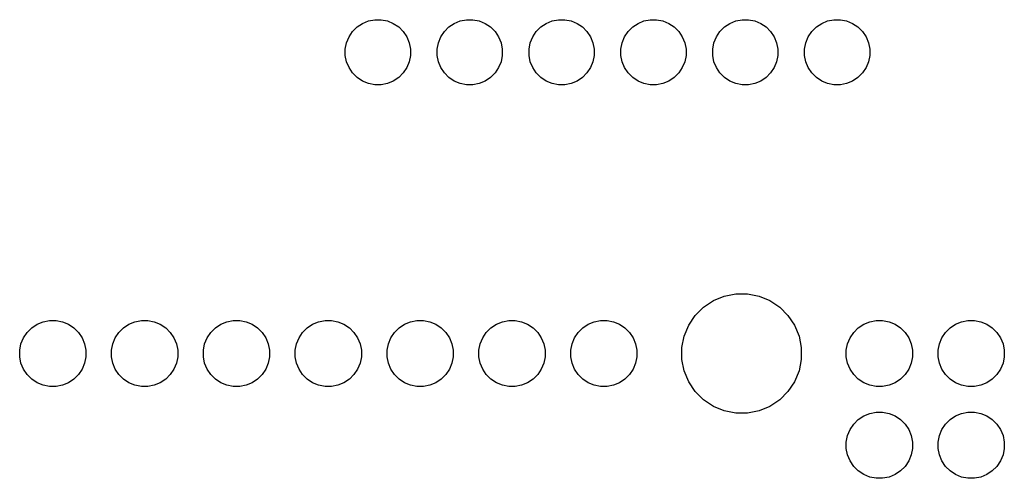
# Model space of a CAD drawing. Extents: x 3.23 to 7.1, y -3.45 to -0.97.
# Tile 9 of 9: x 6 to 7.07, y -1.63 to -1.13. Entities that reach past the tile are written whole.
import ezdxf

# ---------------------------------------------------------------- set-up
doc = ezdxf.new("R2010")
doc.units = 0
doc.header["$MEASUREMENT"] = 0
doc.layers.add('BLACK', color=7, linetype='CONTINUOUS')

msp = doc.modelspace()

# ---------------------------------------------------------------- linework, layer by layer
at = {"layer": 'BLACK', "linetype": 'CONTINUOUS'}
for p, q in [((6.36145, -1.13924), (6.36639, -1.1343)), ((6.36639, -1.1343), (6.3722, -1.13042)), ((6.3722, -1.13042), (6.37866, -1.12774)), ((6.37866, -1.12774), (6.38551, -1.12638)), ((6.38551, -1.12638), (6.39249, -1.12638)), ((6.39249, -1.12638), (6.39934, -1.12774)), ((6.39934, -1.12774), (6.4058, -1.13042)), ((6.4058, -1.13042), (6.41161, -1.1343)), ((6.41161, -1.1343), (6.41655, -1.13924)), ((6.46145, -1.13924), (6.46639, -1.1343)), ((6.46639, -1.1343), (6.4722, -1.13042)), ((6.4722, -1.13042), (6.47866, -1.12774)), ((6.47866, -1.12774), (6.48551, -1.12638)), ((6.48551, -1.12638), (6.49249, -1.12638)), ((6.49249, -1.12638), (6.49934, -1.12774)), ((6.49934, -1.12774), (6.5058, -1.13042)), ((6.5058, -1.13042), (6.51161, -1.1343)), ((6.51161, -1.1343), (6.51655, -1.13924)), ((6.56145, -1.13924), (6.56639, -1.1343)), ((6.56639, -1.1343), (6.5722, -1.13042)), ((6.5722, -1.13042), (6.57866, -1.12774)), ((6.57866, -1.12774), (6.58551, -1.12638)), ((6.58551, -1.12638), (6.59249, -1.12638)), ((6.59249, -1.12638), (6.59934, -1.12774)), ((6.59934, -1.12774), (6.6058, -1.13042)), ((6.6058, -1.13042), (6.61161, -1.1343)), ((6.61161, -1.1343), (6.61655, -1.13924)), ((6.66145, -1.13924), (6.66639, -1.1343)), ((6.66639, -1.1343), (6.6722, -1.13042)), ((6.6722, -1.13042), (6.67866, -1.12774)), ((6.67866, -1.12774), (6.68551, -1.12638)), ((6.68551, -1.12638), (6.69249, -1.12638)), ((6.69249, -1.12638), (6.69934, -1.12774)), ((6.69934, -1.12774), (6.7058, -1.13042)), ((6.7058, -1.13042), (6.71161, -1.1343)), ((6.71161, -1.1343), (6.71655, -1.13924)), ((6.76145, -1.13924), (6.76639, -1.1343)), ((6.76639, -1.1343), (6.7722, -1.13042)), ((6.7722, -1.13042), (6.77866, -1.12774)), ((6.77866, -1.12774), (6.78551, -1.12638)), ((6.78551, -1.12638), (6.79249, -1.12638)), ((6.79249, -1.12638), (6.79934, -1.12774)), ((6.79934, -1.12774), (6.8058, -1.13042)), ((6.8058, -1.13042), (6.81161, -1.1343)), ((6.81161, -1.1343), (6.81655, -1.13924)), ((6.86145, -1.13924), (6.86639, -1.1343)), ((6.86639, -1.1343), (6.8722, -1.13042)), ((6.8722, -1.13042), (6.87866, -1.12774)), ((6.87866, -1.12774), (6.88551, -1.12638)), ((6.88551, -1.12638), (6.89249, -1.12638)), ((6.89249, -1.12638), (6.89934, -1.12774)), ((6.89934, -1.12774), (6.9058, -1.13042)), ((6.9058, -1.13042), (6.91161, -1.1343)), ((6.91161, -1.1343), (6.91655, -1.13924)), ((6.3549, -1.1515), (6.35757, -1.14505)), ((6.35757, -1.14505), (6.36145, -1.13924)), ((6.41655, -1.13924), (6.42043, -1.14505)), ((6.42043, -1.14505), (6.4231, -1.1515)), ((6.4549, -1.1515), (6.45757, -1.14505)), ((6.45757, -1.14505), (6.46145, -1.13924)), ((6.51655, -1.13924), (6.52043, -1.14505)), ((6.52043, -1.14505), (6.5231, -1.1515)), ((6.5549, -1.1515), (6.55757, -1.14505)), ((6.55757, -1.14505), (6.56145, -1.13924)), ((6.61655, -1.13924), (6.62043, -1.14505)), ((6.62043, -1.14505), (6.6231, -1.1515)), ((6.6549, -1.1515), (6.65757, -1.14505)), ((6.65757, -1.14505), (6.66145, -1.13924)), ((6.71655, -1.13924), (6.72043, -1.14505)), ((6.72043, -1.14505), (6.7231, -1.1515)), ((6.7549, -1.1515), (6.75757, -1.14505)), ((6.75757, -1.14505), (6.76145, -1.13924)), ((6.81655, -1.13924), (6.82043, -1.14505)), ((6.82043, -1.14505), (6.8231, -1.1515)), ((6.8549, -1.1515), (6.85757, -1.14505)), ((6.85757, -1.14505), (6.86145, -1.13924)), ((6.91655, -1.13924), (6.92043, -1.14505)), ((6.92043, -1.14505), (6.9231, -1.1515)), ((6.35354, -1.15835), (6.3549, -1.1515)), ((6.4231, -1.1515), (6.42446, -1.15835)), ((6.45354, -1.15835), (6.4549, -1.1515)), ((6.5231, -1.1515), (6.52446, -1.15835)), ((6.55354, -1.15835), (6.5549, -1.1515)), ((6.6231, -1.1515), (6.62446, -1.15835)), ((6.65354, -1.15835), (6.6549, -1.1515)), ((6.7231, -1.1515), (6.72446, -1.15835)), ((6.75354, -1.15835), (6.7549, -1.1515)), ((6.8231, -1.1515), (6.82446, -1.15835)), ((6.85354, -1.15835), (6.8549, -1.1515)), ((6.9231, -1.1515), (6.92446, -1.15835)), ((6.35354, -1.16534), (6.35354, -1.15835)), ((6.3549, -1.17219), (6.35354, -1.16534)), ((6.42446, -1.16534), (6.4231, -1.17219)), ((6.42446, -1.15835), (6.42446, -1.16534)), ((6.45354, -1.16534), (6.45354, -1.15835)), ((6.4549, -1.17219), (6.45354, -1.16534)), ((6.52446, -1.16534), (6.5231, -1.17219)), ((6.52446, -1.15835), (6.52446, -1.16534)), ((6.55354, -1.16534), (6.55354, -1.15835)), ((6.5549, -1.17219), (6.55354, -1.16534)), ((6.62446, -1.16534), (6.6231, -1.17219)), ((6.62446, -1.15835), (6.62446, -1.16534)), ((6.65354, -1.16534), (6.65354, -1.15835)), ((6.6549, -1.17219), (6.65354, -1.16534)), ((6.72446, -1.16534), (6.7231, -1.17219)), ((6.72446, -1.15835), (6.72446, -1.16534)), ((6.75354, -1.16534), (6.75354, -1.15835)), ((6.7549, -1.17219), (6.75354, -1.16534)), ((6.82446, -1.16534), (6.8231, -1.17219)), ((6.82446, -1.15835), (6.82446, -1.16534)), ((6.85354, -1.16534), (6.85354, -1.15835)), ((6.8549, -1.17219), (6.85354, -1.16534)), ((6.92446, -1.16534), (6.9231, -1.17219)), ((6.92446, -1.15835), (6.92446, -1.16534)), ((6.35757, -1.17865), (6.3549, -1.17219)), ((6.36145, -1.18445), (6.35757, -1.17865)), ((6.42043, -1.17865), (6.41655, -1.18445)), ((6.4231, -1.17219), (6.42043, -1.17865)), ((6.45757, -1.17865), (6.4549, -1.17219)), ((6.46145, -1.18445), (6.45757, -1.17865)), ((6.52043, -1.17865), (6.51655, -1.18445)), ((6.5231, -1.17219), (6.52043, -1.17865)), ((6.55757, -1.17865), (6.5549, -1.17219)), ((6.56145, -1.18445), (6.55757, -1.17865)), ((6.62043, -1.17865), (6.61655, -1.18445)), ((6.6231, -1.17219), (6.62043, -1.17865)), ((6.65757, -1.17865), (6.6549, -1.17219)), ((6.66145, -1.18445), (6.65757, -1.17865)), ((6.72043, -1.17865), (6.71655, -1.18445)), ((6.7231, -1.17219), (6.72043, -1.17865)), ((6.75757, -1.17865), (6.7549, -1.17219)), ((6.76145, -1.18445), (6.75757, -1.17865)), ((6.82043, -1.17865), (6.81655, -1.18445)), ((6.8231, -1.17219), (6.82043, -1.17865)), ((6.85757, -1.17865), (6.8549, -1.17219)), ((6.86145, -1.18445), (6.85757, -1.17865)), ((6.92043, -1.17865), (6.91655, -1.18445)), ((6.9231, -1.17219), (6.92043, -1.17865)), ((6.36639, -1.18939), (6.36145, -1.18445)), ((6.3722, -1.19327), (6.36639, -1.18939)), ((6.41161, -1.18939), (6.4058, -1.19327)), ((6.41655, -1.18445), (6.41161, -1.18939)), ((6.46639, -1.18939), (6.46145, -1.18445)), ((6.4722, -1.19327), (6.46639, -1.18939)), ((6.51161, -1.18939), (6.5058, -1.19327)), ((6.51655, -1.18445), (6.51161, -1.18939)), ((6.56639, -1.18939), (6.56145, -1.18445)), ((6.5722, -1.19327), (6.56639, -1.18939)), ((6.61161, -1.18939), (6.6058, -1.19327)), ((6.61655, -1.18445), (6.61161, -1.18939)), ((6.66639, -1.18939), (6.66145, -1.18445)), ((6.6722, -1.19327), (6.66639, -1.18939)), ((6.71161, -1.18939), (6.7058, -1.19327)), ((6.71655, -1.18445), (6.71161, -1.18939)), ((6.76639, -1.18939), (6.76145, -1.18445)), ((6.7722, -1.19327), (6.76639, -1.18939)), ((6.81161, -1.18939), (6.8058, -1.19327)), ((6.81655, -1.18445), (6.81161, -1.18939)), ((6.86639, -1.18939), (6.86145, -1.18445)), ((6.8722, -1.19327), (6.86639, -1.18939)), ((6.91161, -1.18939), (6.9058, -1.19327)), ((6.91655, -1.18445), (6.91161, -1.18939)), ((6.37866, -1.19595), (6.3722, -1.19327)), ((6.38551, -1.19731), (6.37866, -1.19595)), ((6.39249, -1.19731), (6.38551, -1.19731)), ((6.39934, -1.19595), (6.39249, -1.19731)), ((6.4058, -1.19327), (6.39934, -1.19595)), ((6.47866, -1.19595), (6.4722, -1.19327)), ((6.48551, -1.19731), (6.47866, -1.19595)), ((6.49249, -1.19731), (6.48551, -1.19731)), ((6.49934, -1.19595), (6.49249, -1.19731)), ((6.5058, -1.19327), (6.49934, -1.19595)), ((6.57866, -1.19595), (6.5722, -1.19327)), ((6.58551, -1.19731), (6.57866, -1.19595)), ((6.59249, -1.19731), (6.58551, -1.19731)), ((6.59934, -1.19595), (6.59249, -1.19731)), ((6.6058, -1.19327), (6.59934, -1.19595)), ((6.67866, -1.19595), (6.6722, -1.19327)), ((6.68551, -1.19731), (6.67866, -1.19595)), ((6.69249, -1.19731), (6.68551, -1.19731)), ((6.69934, -1.19595), (6.69249, -1.19731)), ((6.7058, -1.19327), (6.69934, -1.19595)), ((6.77866, -1.19595), (6.7722, -1.19327)), ((6.78551, -1.19731), (6.77866, -1.19595)), ((6.79249, -1.19731), (6.78551, -1.19731)), ((6.79934, -1.19595), (6.79249, -1.19731)), ((6.8058, -1.19327), (6.79934, -1.19595)), ((6.87866, -1.19595), (6.8722, -1.19327)), ((6.88551, -1.19731), (6.87866, -1.19595)), ((6.89249, -1.19731), (6.88551, -1.19731)), ((6.89934, -1.19595), (6.89249, -1.19731)), ((6.9058, -1.19327), (6.89934, -1.19595)), ((6.76604, -1.42751), (6.7786, -1.42501)), ((6.7786, -1.42501), (6.7914, -1.42501)), ((6.7914, -1.42501), (6.80396, -1.42751)), ((6.74357, -1.43952), (6.75421, -1.4324)), ((6.75421, -1.4324), (6.76604, -1.42751)), ((6.80396, -1.42751), (6.81579, -1.4324)), ((6.81579, -1.4324), (6.82643, -1.43952)), ((6.73452, -1.44857), (6.74357, -1.43952)), ((6.82643, -1.43952), (6.83548, -1.44857)), ((6.01795, -1.4581), (6.0245, -1.45538)), ((6.0245, -1.45538), (6.03145, -1.454)), ((6.03145, -1.454), (6.03855, -1.454)), ((6.03855, -1.454), (6.0455, -1.45538)), ((6.0455, -1.45538), (6.05205, -1.4581)), ((6.11795, -1.4581), (6.1245, -1.45538)), ((6.1245, -1.45538), (6.13145, -1.454)), ((6.13145, -1.454), (6.13855, -1.454)), ((6.13855, -1.454), (6.1455, -1.45538)), ((6.1455, -1.45538), (6.15205, -1.4581)), ((6.21795, -1.4581), (6.2245, -1.45538)), ((6.2245, -1.45538), (6.23145, -1.454)), ((6.23145, -1.454), (6.23855, -1.454)), ((6.23855, -1.454), (6.2455, -1.45538)), ((6.2455, -1.45538), (6.25205, -1.4581)), ((6.31795, -1.4581), (6.3245, -1.45538)), ((6.3245, -1.45538), (6.33145, -1.454)), ((6.33145, -1.454), (6.33855, -1.454)), ((6.33855, -1.454), (6.3455, -1.45538)), ((6.3455, -1.45538), (6.35205, -1.4581)), ((6.41795, -1.4581), (6.4245, -1.45538)), ((6.4245, -1.45538), (6.43145, -1.454)), ((6.43145, -1.454), (6.43855, -1.454)), ((6.43855, -1.454), (6.4455, -1.45538)), ((6.4455, -1.45538), (6.45205, -1.4581)), ((6.51795, -1.4581), (6.5245, -1.45538)), ((6.5245, -1.45538), (6.53145, -1.454)), ((6.53145, -1.454), (6.53855, -1.454)), ((6.53855, -1.454), (6.5455, -1.45538)), ((6.5455, -1.45538), (6.55205, -1.4581)), ((6.61795, -1.4581), (6.6245, -1.45538)), ((6.6245, -1.45538), (6.63145, -1.454)), ((6.63145, -1.454), (6.63855, -1.454)), ((6.63855, -1.454), (6.6455, -1.45538)), ((6.6455, -1.45538), (6.65205, -1.4581)), ((6.7274, -1.45921), (6.73452, -1.44857)), ((6.83548, -1.44857), (6.8426, -1.45921)), ((6.91795, -1.4581), (6.9245, -1.45538)), ((6.9245, -1.45538), (6.93145, -1.454)), ((6.93145, -1.454), (6.93855, -1.454)), ((6.93855, -1.454), (6.9455, -1.45538)), ((6.9455, -1.45538), (6.95205, -1.4581)), ((7.01795, -1.4581), (7.0245, -1.45538)), ((7.0245, -1.45538), (7.03145, -1.454)), ((7.03145, -1.454), (7.03855, -1.454)), ((7.03855, -1.454), (7.0455, -1.45538)), ((7.0455, -1.45538), (7.05205, -1.4581)), ((6.0031, -1.47295), (6.00704, -1.46705)), ((6.00704, -1.46705), (6.01205, -1.46204)), ((6.01205, -1.46204), (6.01795, -1.4581)), ((6.05205, -1.4581), (6.05795, -1.46204)), ((6.05795, -1.46204), (6.06296, -1.46705)), ((6.06296, -1.46705), (6.0669, -1.47295)), ((6.1031, -1.47295), (6.10704, -1.46705)), ((6.10704, -1.46705), (6.11205, -1.46204)), ((6.11205, -1.46204), (6.11795, -1.4581)), ((6.15205, -1.4581), (6.15795, -1.46204)), ((6.15795, -1.46204), (6.16296, -1.46705)), ((6.16296, -1.46705), (6.1669, -1.47295)), ((6.2031, -1.47295), (6.20704, -1.46705)), ((6.20704, -1.46705), (6.21205, -1.46204)), ((6.21205, -1.46204), (6.21795, -1.4581)), ((6.25205, -1.4581), (6.25795, -1.46204)), ((6.25795, -1.46204), (6.26296, -1.46705)), ((6.26296, -1.46705), (6.2669, -1.47295)), ((6.3031, -1.47295), (6.30704, -1.46705)), ((6.30704, -1.46705), (6.31205, -1.46204)), ((6.31205, -1.46204), (6.31795, -1.4581)), ((6.35205, -1.4581), (6.35795, -1.46204)), ((6.35795, -1.46204), (6.36296, -1.46705)), ((6.36296, -1.46705), (6.3669, -1.47295)), ((6.4031, -1.47295), (6.40704, -1.46705)), ((6.40704, -1.46705), (6.41205, -1.46204)), ((6.41205, -1.46204), (6.41795, -1.4581)), ((6.45205, -1.4581), (6.45795, -1.46204)), ((6.45795, -1.46204), (6.46296, -1.46705)), ((6.46296, -1.46705), (6.4669, -1.47295)), ((6.5031, -1.47295), (6.50704, -1.46705)), ((6.50704, -1.46705), (6.51205, -1.46204)), ((6.51205, -1.46204), (6.51795, -1.4581)), ((6.55205, -1.4581), (6.55795, -1.46204)), ((6.55795, -1.46204), (6.56296, -1.46705)), ((6.56296, -1.46705), (6.5669, -1.47295)), ((6.6031, -1.47295), (6.60704, -1.46705)), ((6.60704, -1.46705), (6.61205, -1.46204)), ((6.61205, -1.46204), (6.61795, -1.4581)), ((6.65205, -1.4581), (6.65795, -1.46204)), ((6.65795, -1.46204), (6.66296, -1.46705)), ((6.66296, -1.46705), (6.6669, -1.47295)), ((6.72251, -1.47104), (6.7274, -1.45921)), ((6.8426, -1.45921), (6.84749, -1.47104)), ((6.9031, -1.47295), (6.90704, -1.46705)), ((6.90704, -1.46705), (6.91205, -1.46204)), ((6.91205, -1.46204), (6.91795, -1.4581)), ((6.95205, -1.4581), (6.95795, -1.46204)), ((6.95795, -1.46204), (6.96296, -1.46705)), ((6.96296, -1.46705), (6.9669, -1.47295)), ((7.0031, -1.47295), (7.00704, -1.46705)), ((7.00704, -1.46705), (7.01205, -1.46204)), ((7.01205, -1.46204), (7.01795, -1.4581)), ((7.05205, -1.4581), (7.05795, -1.46204)), ((7.05795, -1.46204), (7.06296, -1.46705)), ((7.06296, -1.46705), (7.0669, -1.47295)), ((6.00038, -1.4795), (6.0031, -1.47295)), ((6.0669, -1.47295), (6.06962, -1.4795)), ((6.10038, -1.4795), (6.1031, -1.47295)), ((6.1669, -1.47295), (6.16962, -1.4795)), ((6.20038, -1.4795), (6.2031, -1.47295)), ((6.2669, -1.47295), (6.26962, -1.4795)), ((6.30038, -1.4795), (6.3031, -1.47295)), ((6.3669, -1.47295), (6.36962, -1.4795)), ((6.40038, -1.4795), (6.4031, -1.47295)), ((6.4669, -1.47295), (6.46962, -1.4795)), ((6.50038, -1.4795), (6.5031, -1.47295)), ((6.5669, -1.47295), (6.56962, -1.4795)), ((6.60038, -1.4795), (6.6031, -1.47295)), ((6.6669, -1.47295), (6.66962, -1.4795)), ((6.72001, -1.4836), (6.72251, -1.47104)), ((6.84749, -1.47104), (6.84999, -1.4836)), ((6.90038, -1.4795), (6.9031, -1.47295)), ((6.9669, -1.47295), (6.96962, -1.4795)), ((7.00038, -1.4795), (7.0031, -1.47295)), ((7.0669, -1.47295), (7.06962, -1.4795)), ((5.999, -1.48645), (6.00038, -1.4795)), ((5.999, -1.49355), (5.999, -1.48645)), ((6.06962, -1.4795), (6.071, -1.48645)), ((6.071, -1.48645), (6.071, -1.49355)), ((6.099, -1.48645), (6.10038, -1.4795)), ((6.099, -1.49355), (6.099, -1.48645)), ((6.16962, -1.4795), (6.171, -1.48645)), ((6.171, -1.48645), (6.171, -1.49355)), ((6.199, -1.48645), (6.20038, -1.4795)), ((6.199, -1.49355), (6.199, -1.48645)), ((6.26962, -1.4795), (6.271, -1.48645)), ((6.271, -1.48645), (6.271, -1.49355)), ((6.299, -1.48645), (6.30038, -1.4795)), ((6.299, -1.49355), (6.299, -1.48645)), ((6.36962, -1.4795), (6.371, -1.48645)), ((6.371, -1.48645), (6.371, -1.49355)), ((6.399, -1.48645), (6.40038, -1.4795)), ((6.399, -1.49355), (6.399, -1.48645)), ((6.46962, -1.4795), (6.471, -1.48645)), ((6.471, -1.48645), (6.471, -1.49355)), ((6.499, -1.48645), (6.50038, -1.4795)), ((6.499, -1.49355), (6.499, -1.48645)), ((6.56962, -1.4795), (6.571, -1.48645)), ((6.571, -1.48645), (6.571, -1.49355)), ((6.599, -1.48645), (6.60038, -1.4795)), ((6.599, -1.49355), (6.599, -1.48645)), ((6.66962, -1.4795), (6.671, -1.48645)), ((6.671, -1.48645), (6.671, -1.49355)), ((6.72001, -1.4964), (6.72001, -1.4836)), ((6.84999, -1.4836), (6.84999, -1.4964)), ((6.899, -1.48645), (6.90038, -1.4795)), ((6.899, -1.49355), (6.899, -1.48645)), ((6.96962, -1.4795), (6.971, -1.48645)), ((6.971, -1.48645), (6.971, -1.49355)), ((6.999, -1.48645), (7.00038, -1.4795)), ((6.999, -1.49355), (6.999, -1.48645)), ((7.06962, -1.4795), (7.071, -1.48645)), ((7.071, -1.48645), (7.071, -1.49355)), ((6.00038, -1.5005), (5.999, -1.49355)), ((6.0031, -1.50705), (6.00038, -1.5005)), ((6.06962, -1.5005), (6.0669, -1.50705)), ((6.071, -1.49355), (6.06962, -1.5005)), ((6.10038, -1.5005), (6.099, -1.49355)), ((6.1031, -1.50705), (6.10038, -1.5005)), ((6.16962, -1.5005), (6.1669, -1.50705)), ((6.171, -1.49355), (6.16962, -1.5005)), ((6.20038, -1.5005), (6.199, -1.49355)), ((6.2031, -1.50705), (6.20038, -1.5005)), ((6.26962, -1.5005), (6.2669, -1.50705)), ((6.271, -1.49355), (6.26962, -1.5005)), ((6.30038, -1.5005), (6.299, -1.49355)), ((6.3031, -1.50705), (6.30038, -1.5005)), ((6.36962, -1.5005), (6.3669, -1.50705)), ((6.371, -1.49355), (6.36962, -1.5005)), ((6.40038, -1.5005), (6.399, -1.49355)), ((6.4031, -1.50705), (6.40038, -1.5005)), ((6.46962, -1.5005), (6.4669, -1.50705)), ((6.471, -1.49355), (6.46962, -1.5005)), ((6.50038, -1.5005), (6.499, -1.49355)), ((6.5031, -1.50705), (6.50038, -1.5005)), ((6.56962, -1.5005), (6.5669, -1.50705)), ((6.571, -1.49355), (6.56962, -1.5005)), ((6.60038, -1.5005), (6.599, -1.49355)), ((6.6031, -1.50705), (6.60038, -1.5005)), ((6.66962, -1.5005), (6.6669, -1.50705)), ((6.671, -1.49355), (6.66962, -1.5005)), ((6.72251, -1.50896), (6.72001, -1.4964)), ((6.84999, -1.4964), (6.84749, -1.50896)), ((6.90038, -1.5005), (6.899, -1.49355)), ((6.9031, -1.50705), (6.90038, -1.5005)), ((6.96962, -1.5005), (6.9669, -1.50705)), ((6.971, -1.49355), (6.96962, -1.5005)), ((7.00038, -1.5005), (6.999, -1.49355)), ((7.0031, -1.50705), (7.00038, -1.5005)), ((7.06962, -1.5005), (7.0669, -1.50705)), ((7.071, -1.49355), (7.06962, -1.5005)), ((6.00704, -1.51295), (6.0031, -1.50705)), ((6.0669, -1.50705), (6.06296, -1.51295)), ((6.10704, -1.51295), (6.1031, -1.50705)), ((6.1669, -1.50705), (6.16296, -1.51295)), ((6.20704, -1.51295), (6.2031, -1.50705)), ((6.2669, -1.50705), (6.26296, -1.51295)), ((6.30704, -1.51295), (6.3031, -1.50705)), ((6.3669, -1.50705), (6.36296, -1.51295)), ((6.40704, -1.51295), (6.4031, -1.50705)), ((6.4669, -1.50705), (6.46296, -1.51295)), ((6.50704, -1.51295), (6.5031, -1.50705)), ((6.5669, -1.50705), (6.56296, -1.51295)), ((6.60704, -1.51295), (6.6031, -1.50705)), ((6.6669, -1.50705), (6.66296, -1.51295)), ((6.7274, -1.52079), (6.72251, -1.50896)), ((6.84749, -1.50896), (6.8426, -1.52079)), ((6.90704, -1.51295), (6.9031, -1.50705)), ((6.9669, -1.50705), (6.96296, -1.51295)), ((7.00704, -1.51295), (7.0031, -1.50705)), ((7.0669, -1.50705), (7.06296, -1.51295)), ((6.01205, -1.51796), (6.00704, -1.51295)), ((6.01795, -1.5219), (6.01205, -1.51796)), ((6.0245, -1.52462), (6.01795, -1.5219)), ((6.05205, -1.5219), (6.0455, -1.52462)), ((6.05795, -1.51796), (6.05205, -1.5219)), ((6.06296, -1.51295), (6.05795, -1.51796)), ((6.11205, -1.51796), (6.10704, -1.51295)), ((6.11795, -1.5219), (6.11205, -1.51796)), ((6.1245, -1.52462), (6.11795, -1.5219)), ((6.15205, -1.5219), (6.1455, -1.52462)), ((6.15795, -1.51796), (6.15205, -1.5219)), ((6.16296, -1.51295), (6.15795, -1.51796)), ((6.21205, -1.51796), (6.20704, -1.51295)), ((6.21795, -1.5219), (6.21205, -1.51796)), ((6.2245, -1.52462), (6.21795, -1.5219)), ((6.25205, -1.5219), (6.2455, -1.52462)), ((6.25795, -1.51796), (6.25205, -1.5219)), ((6.26296, -1.51295), (6.25795, -1.51796)), ((6.31205, -1.51796), (6.30704, -1.51295)), ((6.31795, -1.5219), (6.31205, -1.51796)), ((6.3245, -1.52462), (6.31795, -1.5219)), ((6.35205, -1.5219), (6.3455, -1.52462)), ((6.35795, -1.51796), (6.35205, -1.5219)), ((6.36296, -1.51295), (6.35795, -1.51796)), ((6.41205, -1.51796), (6.40704, -1.51295)), ((6.41795, -1.5219), (6.41205, -1.51796)), ((6.4245, -1.52462), (6.41795, -1.5219)), ((6.45205, -1.5219), (6.4455, -1.52462)), ((6.45795, -1.51796), (6.45205, -1.5219)), ((6.46296, -1.51295), (6.45795, -1.51796)), ((6.51205, -1.51796), (6.50704, -1.51295)), ((6.51795, -1.5219), (6.51205, -1.51796)), ((6.5245, -1.52462), (6.51795, -1.5219)), ((6.55205, -1.5219), (6.5455, -1.52462)), ((6.55795, -1.51796), (6.55205, -1.5219)), ((6.56296, -1.51295), (6.55795, -1.51796)), ((6.61205, -1.51796), (6.60704, -1.51295)), ((6.61795, -1.5219), (6.61205, -1.51796)), ((6.6245, -1.52462), (6.61795, -1.5219)), ((6.65205, -1.5219), (6.6455, -1.52462)), ((6.65795, -1.51796), (6.65205, -1.5219)), ((6.66296, -1.51295), (6.65795, -1.51796)), ((6.73452, -1.53143), (6.7274, -1.52079)), ((6.8426, -1.52079), (6.83548, -1.53143)), ((6.91205, -1.51796), (6.90704, -1.51295)), ((6.91795, -1.5219), (6.91205, -1.51796)), ((6.9245, -1.52462), (6.91795, -1.5219)), ((6.95205, -1.5219), (6.9455, -1.52462)), ((6.95795, -1.51796), (6.95205, -1.5219)), ((6.96296, -1.51295), (6.95795, -1.51796)), ((7.01205, -1.51796), (7.00704, -1.51295)), ((7.01795, -1.5219), (7.01205, -1.51796)), ((7.0245, -1.52462), (7.01795, -1.5219)), ((7.05205, -1.5219), (7.0455, -1.52462)), ((7.05795, -1.51796), (7.05205, -1.5219)), ((7.06296, -1.51295), (7.05795, -1.51796)), ((6.03145, -1.526), (6.0245, -1.52462)), ((6.03855, -1.526), (6.03145, -1.526)), ((6.0455, -1.52462), (6.03855, -1.526)), ((6.13145, -1.526), (6.1245, -1.52462)), ((6.13855, -1.526), (6.13145, -1.526)), ((6.1455, -1.52462), (6.13855, -1.526)), ((6.23145, -1.526), (6.2245, -1.52462)), ((6.23855, -1.526), (6.23145, -1.526)), ((6.2455, -1.52462), (6.23855, -1.526)), ((6.33145, -1.526), (6.3245, -1.52462)), ((6.33855, -1.526), (6.33145, -1.526)), ((6.3455, -1.52462), (6.33855, -1.526)), ((6.43145, -1.526), (6.4245, -1.52462)), ((6.43855, -1.526), (6.43145, -1.526)), ((6.4455, -1.52462), (6.43855, -1.526)), ((6.53145, -1.526), (6.5245, -1.52462)), ((6.53855, -1.526), (6.53145, -1.526)), ((6.5455, -1.52462), (6.53855, -1.526)), ((6.63145, -1.526), (6.6245, -1.52462)), ((6.63855, -1.526), (6.63145, -1.526)), ((6.6455, -1.52462), (6.63855, -1.526)), ((6.74357, -1.54048), (6.73452, -1.53143)), ((6.83548, -1.53143), (6.82643, -1.54048)), ((6.93145, -1.526), (6.9245, -1.52462)), ((6.93855, -1.526), (6.93145, -1.526)), ((6.9455, -1.52462), (6.93855, -1.526)), ((7.03145, -1.526), (7.0245, -1.52462)), ((7.03855, -1.526), (7.03145, -1.526)), ((7.0455, -1.52462), (7.03855, -1.526)), ((6.75421, -1.5476), (6.74357, -1.54048)), ((6.82643, -1.54048), (6.81579, -1.5476)), ((6.76604, -1.55249), (6.75421, -1.5476)), ((6.7786, -1.55499), (6.76604, -1.55249)), ((6.80396, -1.55249), (6.7914, -1.55499)), ((6.81579, -1.5476), (6.80396, -1.55249)), ((6.9245, -1.55538), (6.93145, -1.554)), ((6.93145, -1.554), (6.93855, -1.554)), ((6.93855, -1.554), (6.9455, -1.55538)), ((7.0245, -1.55538), (7.03145, -1.554)), ((7.03145, -1.554), (7.03855, -1.554)), ((7.03855, -1.554), (7.0455, -1.55538)), ((6.7914, -1.55499), (6.7786, -1.55499)), ((6.90704, -1.56705), (6.91205, -1.56204)), ((6.91205, -1.56204), (6.91795, -1.5581)), ((6.91795, -1.5581), (6.9245, -1.55538)), ((6.9455, -1.55538), (6.95205, -1.5581)), ((6.95205, -1.5581), (6.95795, -1.56204)), ((6.95795, -1.56204), (6.96296, -1.56705)), ((7.00704, -1.56705), (7.01205, -1.56204)), ((7.01205, -1.56204), (7.01795, -1.5581)), ((7.01795, -1.5581), (7.0245, -1.55538)), ((7.0455, -1.55538), (7.05205, -1.5581)), ((7.05205, -1.5581), (7.05795, -1.56204)), ((7.05795, -1.56204), (7.06296, -1.56705)), ((6.90038, -1.5795), (6.9031, -1.57295)), ((6.9031, -1.57295), (6.90704, -1.56705)), ((6.96296, -1.56705), (6.9669, -1.57295)), ((6.9669, -1.57295), (6.96962, -1.5795)), ((7.00038, -1.5795), (7.0031, -1.57295)), ((7.0031, -1.57295), (7.00704, -1.56705)), ((7.06296, -1.56705), (7.0669, -1.57295)), ((7.0669, -1.57295), (7.06962, -1.5795)), ((6.899, -1.58645), (6.90038, -1.5795)), ((6.899, -1.59355), (6.899, -1.58645)), ((6.96962, -1.5795), (6.971, -1.58645)), ((6.971, -1.58645), (6.971, -1.59355)), ((6.999, -1.58645), (7.00038, -1.5795)), ((6.999, -1.59355), (6.999, -1.58645)), ((7.06962, -1.5795), (7.071, -1.58645)), ((7.071, -1.58645), (7.071, -1.59355)), ((6.90038, -1.6005), (6.899, -1.59355)), ((6.971, -1.59355), (6.96962, -1.6005)), ((7.00038, -1.6005), (6.999, -1.59355)), ((7.071, -1.59355), (7.06962, -1.6005)), ((6.9031, -1.60705), (6.90038, -1.6005)), ((6.90704, -1.61295), (6.9031, -1.60705)), ((6.9669, -1.60705), (6.96296, -1.61295)), ((6.96962, -1.6005), (6.9669, -1.60705)), ((7.0031, -1.60705), (7.00038, -1.6005)), ((7.00704, -1.61295), (7.0031, -1.60705)), ((7.0669, -1.60705), (7.06296, -1.61295)), ((7.06962, -1.6005), (7.0669, -1.60705)), ((6.91205, -1.61796), (6.90704, -1.61295)), ((6.91795, -1.6219), (6.91205, -1.61796)), ((6.95795, -1.61796), (6.95205, -1.6219)), ((6.96296, -1.61295), (6.95795, -1.61796)), ((7.01205, -1.61796), (7.00704, -1.61295)), ((7.01795, -1.6219), (7.01205, -1.61796)), ((7.05795, -1.61796), (7.05205, -1.6219)), ((7.06296, -1.61295), (7.05795, -1.61796)), ((6.9245, -1.62462), (6.91795, -1.6219)), ((6.93145, -1.626), (6.9245, -1.62462)), ((6.93855, -1.626), (6.93145, -1.626)), ((6.9455, -1.62462), (6.93855, -1.626)), ((6.95205, -1.6219), (6.9455, -1.62462)), ((7.0245, -1.62462), (7.01795, -1.6219)), ((7.03145, -1.626), (7.0245, -1.62462)), ((7.03855, -1.626), (7.03145, -1.626)), ((7.0455, -1.62462), (7.03855, -1.626)), ((7.05205, -1.6219), (7.0455, -1.62462))]:
    msp.add_line(p, q, dxfattribs=at)

doc.saveas('drawing.dxf')
